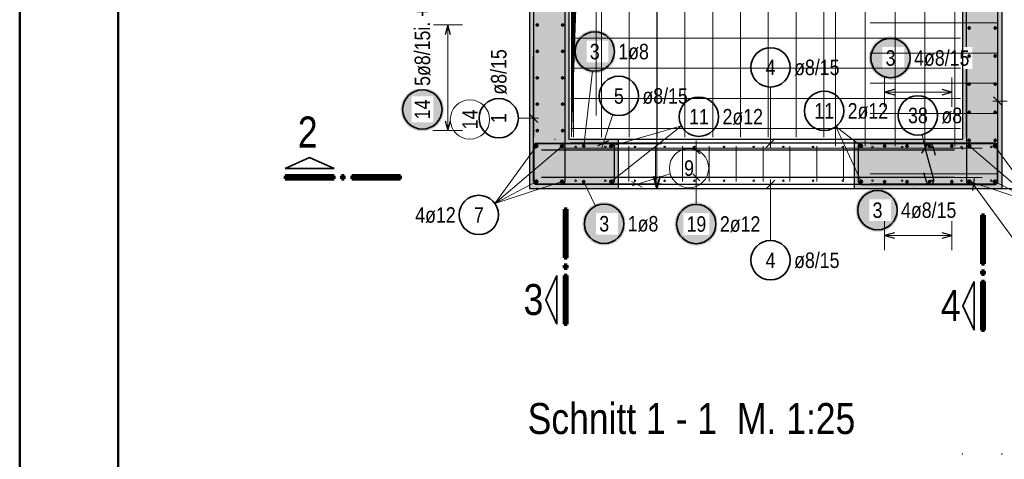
# Model space of a CAD drawing. Header units: millimetres. Extents: x -10.2 to 30.7, y 0 to 21.
# Tile 15 of 40: x 0 to 5, y 10.7 to 12.9. Entities that reach past the tile are written whole.
import ezdxf

# ---------------------------------------------------------------- set-up
doc = ezdxf.new("R2010")
doc.units = ezdxf.units.MM
doc.layers.add('nplo Bewehrung', color=7, linetype='Continuous', lineweight=20)
doc.styles.add('Arial Narrow', font='ARIALN.TTF')

msp = doc.modelspace()

# ---------------------------------------------------------------- hatches: boundary and pattern name
at = {"lineweight": 13, "true_color": 0xd7ffd7}
for points in [[(2.791, 16.1691), (2.791, 12.3191), (2.591, 12.3191), (2.591, 16.1691)], [(4.991, 16.1691), (4.991, 12.3191), (4.791, 12.3191), (4.791, 16.1691)], [(3.041, 12.0691), (2.591, 12.0691), (2.591, 12.3191), (3.041, 12.3191)], [(4.991, 12.0691), (4.241, 12.0691), (4.241, 12.3191), (4.991, 12.3191)]]:
    msp.add_hatch(color=254, dxfattribs=at).paths.add_polyline_path(points)
at = {"lineweight": 13}
h = msp.add_hatch(dxfattribs=at)
h.set_pattern_fill('Mau', color=6, scale=0.01, angle=45, style=0, pattern_type=2)
h.set_pattern_definition([(45, (0, 0), (-0.00183847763, 0.00183847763), [])])
h.paths.add_polyline_path([(2.8035, 12.3316), (2.925, 15.842), (4.7785, 15.9566), (2.8035, 15.9566)])
at = {"lineweight": 50, "true_color": 0xffffff}
for points in [[(3.0319, 12.7649), (3.0319, 12.7687), (3.0317, 12.7726), (3.0313, 12.7764), (3.0309, 12.7802), (3.0303, 12.784), (3.0295, 12.7877), (3.0287, 12.7915), (3.0277, 12.7952), (3.0265, 12.7989), (3.0253, 12.8025), (3.0239, 12.8061), (3.0224, 12.8096), (3.0208, 12.8131), (3.0191, 12.8165), (3.0172, 12.8199), (3.0152, 12.8232), (3.0131, 12.8264), (3.0109, 12.8295), (3.0086, 12.8326), (3.0062, 12.8356), (3.0037, 12.8385), (3.0011, 12.8413), (2.9983, 12.844), (2.9955, 12.8466), (2.9926, 12.8491), (2.9897, 12.8516), (2.9866, 12.8539), (2.9834, 12.8561), (2.9802, 12.8582), (2.9769, 12.8601), (2.9736, 12.862), (2.9702, 12.8637), (2.9667, 12.8654), (2.9631, 12.8669), (2.9596, 12.8682), (2.9559, 12.8695), (2.9523, 12.8706), (2.9485, 12.8716), (2.9448, 12.8725), (2.941, 12.8732), (2.9372, 12.8738), (2.9334, 12.8743), (2.9296, 12.8746), (2.9258, 12.8748), (2.9219, 12.8749), (2.9181, 12.8748), (2.9143, 12.8746), (2.9104, 12.8743), (2.9066, 12.8738), (2.9028, 12.8732), (2.8991, 12.8725), (2.8953, 12.8716), (2.8916, 12.8706), (2.8879, 12.8695), (2.8843, 12.8682), (2.8807, 12.8669), (2.8772, 12.8654), (2.8737, 12.8637), (2.8703, 12.862), (2.8669, 12.8601), (2.8636, 12.8582), (2.8604, 12.8561), (2.8573, 12.8539), (2.8542, 12.8516), (2.8512, 12.8491), (2.8483, 12.8466), (2.8455, 12.844), (2.8428, 12.8413), (2.8402, 12.8385), (2.8377, 12.8356), (2.8353, 12.8326), (2.8329, 12.8295), (2.8307, 12.8264), (2.8286, 12.8232), (2.8267, 12.8199), (2.8248, 12.8165), (2.8231, 12.8131), (2.8214, 12.8096), (2.8199, 12.8061), (2.8186, 12.8025), (2.8173, 12.7989), (2.8162, 12.7952), (2.8152, 12.7915), (2.8143, 12.7877), (2.8136, 12.784), (2.813, 12.7802), (2.8125, 12.7764), (2.8122, 12.7726), (2.812, 12.7687), (2.8119, 12.7649), (2.812, 12.761), (2.8122, 12.7572), (2.8125, 12.7534), (2.813, 12.7496), (2.8136, 12.7458), (2.8143, 12.742), (2.8152, 12.7383), (2.8162, 12.7346), (2.8173, 12.7309), (2.8186, 12.7273), (2.8199, 12.7237), (2.8214, 12.7201), (2.8231, 12.7167), (2.8248, 12.7132), (2.8267, 12.7099), (2.8286, 12.7066), (2.8307, 12.7034), (2.8329, 12.7002), (2.8353, 12.6972), (2.8377, 12.6942), (2.8402, 12.6913), (2.8428, 12.6885), (2.8455, 12.6857), (2.8483, 12.6831), (2.8512, 12.6806), (2.8542, 12.6782), (2.8573, 12.6759), (2.8604, 12.6737), (2.8636, 12.6716), (2.8669, 12.6696), (2.8703, 12.6678), (2.8737, 12.666), (2.8772, 12.6644), (2.8807, 12.6629), (2.8843, 12.6615), (2.8879, 12.6603), (2.8916, 12.6591), (2.8953, 12.6581), (2.8991, 12.6573), (2.9028, 12.6565), (2.9066, 12.6559), (2.9104, 12.6555), (2.9143, 12.6551), (2.9181, 12.6549), (2.9219, 12.6549), (2.9258, 12.6549), (2.9296, 12.6551), (2.9334, 12.6555), (2.9372, 12.6559), (2.941, 12.6565), (2.9448, 12.6573), (2.9485, 12.6581), (2.9523, 12.6591), (2.9559, 12.6603), (2.9596, 12.6615), (2.9631, 12.6629), (2.9667, 12.6644), (2.9702, 12.666), (2.9736, 12.6678), (2.9769, 12.6696), (2.9802, 12.6716), (2.9834, 12.6737), (2.9866, 12.6759), (2.9897, 12.6782), (2.9926, 12.6806), (2.9955, 12.6831), (2.9983, 12.6857), (3.0011, 12.6885), (3.0037, 12.6913), (3.0062, 12.6942), (3.0086, 12.6972), (3.0109, 12.7002), (3.0131, 12.7034), (3.0152, 12.7066), (3.0172, 12.7099), (3.0191, 12.7132), (3.0208, 12.7167), (3.0224, 12.7201), (3.0239, 12.7237), (3.0253, 12.7273), (3.0265, 12.7309), (3.0277, 12.7346), (3.0287, 12.7383), (3.0295, 12.742), (3.0303, 12.7458), (3.0309, 12.7496), (3.0313, 12.7534), (3.0317, 12.7572)], [(3.0799, 11.8894), (3.0798, 11.8932), (3.0796, 11.8971), (3.0793, 11.9009), (3.0788, 11.9047), (3.0782, 11.9085), (3.0775, 11.9123), (3.0766, 11.916), (3.0756, 11.9197), (3.0745, 11.9234), (3.0732, 11.927), (3.0718, 11.9306), (3.0703, 11.9341), (3.0687, 11.9376), (3.067, 11.941), (3.0651, 11.9444), (3.0631, 11.9477), (3.0611, 11.9509), (3.0589, 11.9541), (3.0565, 11.9571), (3.0541, 11.9601), (3.0516, 11.963), (3.049, 11.9658), (3.0463, 11.9685), (3.0435, 11.9711), (3.0406, 11.9737), (3.0376, 11.9761), (3.0345, 11.9784), (3.0314, 11.9806), (3.0281, 11.9827), (3.0249, 11.9847), (3.0215, 11.9865), (3.0181, 11.9883), (3.0146, 11.9899), (3.0111, 11.9914), (3.0075, 11.9928), (3.0039, 11.994), (3.0002, 11.9951), (2.9965, 11.9961), (2.9927, 11.997), (2.989, 11.9977), (2.9852, 11.9983), (2.9814, 11.9988), (2.9775, 11.9991), (2.9737, 11.9993), (2.9699, 11.9994), (2.966, 11.9993), (2.9622, 11.9991), (2.9584, 11.9988), (2.9545, 11.9983), (2.9508, 11.9977), (2.947, 11.997), (2.9432, 11.9961), (2.9395, 11.9951), (2.9359, 11.994), (2.9322, 11.9928), (2.9287, 11.9914), (2.9251, 11.9899), (2.9216, 11.9883), (2.9182, 11.9865), (2.9149, 11.9847), (2.9116, 11.9827), (2.9083, 11.9806), (2.9052, 11.9784), (2.9021, 11.9761), (2.8992, 11.9737), (2.8963, 11.9711), (2.8934, 11.9685), (2.8907, 11.9658), (2.8881, 11.963), (2.8856, 11.9601), (2.8832, 11.9571), (2.8809, 11.9541), (2.8787, 11.9509), (2.8766, 11.9477), (2.8746, 11.9444), (2.8727, 11.941), (2.871, 11.9376), (2.8694, 11.9341), (2.8679, 11.9306), (2.8665, 11.927), (2.8652, 11.9234), (2.8641, 11.9197), (2.8631, 11.916), (2.8623, 11.9123), (2.8615, 11.9085), (2.8609, 11.9047), (2.8605, 11.9009), (2.8601, 11.8971), (2.8599, 11.8932), (2.8599, 11.8894), (2.8599, 11.8856), (2.8601, 11.8817), (2.8605, 11.8779), (2.8609, 11.8741), (2.8615, 11.8703), (2.8623, 11.8665), (2.8631, 11.8628), (2.8641, 11.8591), (2.8652, 11.8554), (2.8665, 11.8518), (2.8679, 11.8482), (2.8694, 11.8447), (2.871, 11.8412), (2.8727, 11.8378), (2.8746, 11.8344), (2.8766, 11.8311), (2.8787, 11.8279), (2.8809, 11.8247), (2.8832, 11.8217), (2.8856, 11.8187), (2.8881, 11.8158), (2.8907, 11.813), (2.8934, 11.8103), (2.8963, 11.8076), (2.8992, 11.8051), (2.9021, 11.8027), (2.9052, 11.8004), (2.9083, 11.7982), (2.9116, 11.7961), (2.9149, 11.7941), (2.9182, 11.7923), (2.9216, 11.7905), (2.9251, 11.7889), (2.9287, 11.7874), (2.9322, 11.786), (2.9359, 11.7848), (2.9395, 11.7837), (2.9432, 11.7827), (2.947, 11.7818), (2.9508, 11.7811), (2.9545, 11.7805), (2.9584, 11.78), (2.9622, 11.7797), (2.966, 11.7795), (2.9699, 11.7794), (2.9737, 11.7795), (2.9775, 11.7797), (2.9814, 11.78), (2.9852, 11.7805), (2.989, 11.7811), (2.9927, 11.7818), (2.9965, 11.7827), (3.0002, 11.7837), (3.0039, 11.7848), (3.0075, 11.786), (3.0111, 11.7874), (3.0146, 11.7889), (3.0181, 11.7905), (3.0215, 11.7923), (3.0249, 11.7941), (3.0281, 11.7961), (3.0314, 11.7982), (3.0345, 11.8004), (3.0376, 11.8027), (3.0406, 11.8051), (3.0435, 11.8076), (3.0463, 11.8103), (3.049, 11.813), (3.0516, 11.8158), (3.0541, 11.8187), (3.0565, 11.8217), (3.0589, 11.8247), (3.0611, 11.8279), (3.0631, 11.8311), (3.0651, 11.8344), (3.067, 11.8378), (3.0687, 11.8412), (3.0703, 11.8447), (3.0718, 11.8482), (3.0732, 11.8518), (3.0745, 11.8554), (3.0756, 11.8591), (3.0766, 11.8628), (3.0775, 11.8665), (3.0782, 11.8703), (3.0788, 11.8741), (3.0793, 11.8779), (3.0796, 11.8817)]]:
    msp.add_hatch(color=7, dxfattribs=at).paths.add_polyline_path(points)
at = {"lineweight": 25, "true_color": 0xffffff}
for points in [[(4.535, 12.7322), (4.5349, 12.736), (4.5347, 12.7399), (4.5344, 12.7437), (4.5339, 12.7475), (4.5333, 12.7513), (4.5326, 12.7551), (4.5317, 12.7588), (4.5307, 12.7625), (4.5296, 12.7662), (4.5283, 12.7698), (4.527, 12.7734), (4.5255, 12.777), (4.5238, 12.7804), (4.5221, 12.7839), (4.5202, 12.7872), (4.5183, 12.7905), (4.5162, 12.7937), (4.514, 12.7969), (4.5117, 12.7999), (4.5092, 12.8029), (4.5067, 12.8058), (4.5041, 12.8086), (4.5014, 12.8113), (4.4986, 12.814), (4.4957, 12.8165), (4.4927, 12.8189), (4.4896, 12.8212), (4.4865, 12.8234), (4.4833, 12.8255), (4.48, 12.8275), (4.4766, 12.8293), (4.4732, 12.8311), (4.4697, 12.8327), (4.4662, 12.8342), (4.4626, 12.8356), (4.459, 12.8368), (4.4553, 12.8379), (4.4516, 12.8389), (4.4478, 12.8398), (4.4441, 12.8405), (4.4403, 12.8411), (4.4365, 12.8416), (4.4327, 12.8419), (4.4288, 12.8421), (4.425, 12.8422), (4.4211, 12.8421), (4.4173, 12.8419), (4.4135, 12.8416), (4.4097, 12.8411), (4.4059, 12.8405), (4.4021, 12.8398), (4.3984, 12.8389), (4.3947, 12.8379), (4.391, 12.8368), (4.3874, 12.8356), (4.3838, 12.8342), (4.3802, 12.8327), (4.3768, 12.8311), (4.3733, 12.8293), (4.37, 12.8275), (4.3667, 12.8255), (4.3635, 12.8234), (4.3603, 12.8212), (4.3573, 12.8189), (4.3543, 12.8165), (4.3514, 12.814), (4.3486, 12.8113), (4.3459, 12.8086), (4.3432, 12.8058), (4.3407, 12.8029), (4.3383, 12.7999), (4.336, 12.7969), (4.3338, 12.7937), (4.3317, 12.7905), (4.3297, 12.7872), (4.3279, 12.7839), (4.3261, 12.7804), (4.3245, 12.777), (4.323, 12.7734), (4.3216, 12.7698), (4.3204, 12.7662), (4.3192, 12.7625), (4.3182, 12.7588), (4.3174, 12.7551), (4.3167, 12.7513), (4.316, 12.7475), (4.3156, 12.7437), (4.3152, 12.7399), (4.315, 12.736), (4.315, 12.7322), (4.315, 12.7284), (4.3152, 12.7245), (4.3156, 12.7207), (4.316, 12.7169), (4.3167, 12.7131), (4.3174, 12.7093), (4.3182, 12.7056), (4.3192, 12.7019), (4.3204, 12.6982), (4.3216, 12.6946), (4.323, 12.691), (4.3245, 12.6875), (4.3261, 12.684), (4.3279, 12.6806), (4.3297, 12.6772), (4.3317, 12.6739), (4.3338, 12.6707), (4.336, 12.6676), (4.3383, 12.6645), (4.3407, 12.6615), (4.3432, 12.6586), (4.3459, 12.6558), (4.3486, 12.6531), (4.3514, 12.6505), (4.3543, 12.6479), (4.3573, 12.6455), (4.3603, 12.6432), (4.3635, 12.641), (4.3667, 12.6389), (4.37, 12.6369), (4.3733, 12.6351), (4.3768, 12.6333), (4.3802, 12.6317), (4.3838, 12.6302), (4.3874, 12.6288), (4.391, 12.6276), (4.3947, 12.6265), (4.3984, 12.6255), (4.4021, 12.6246), (4.4059, 12.6239), (4.4097, 12.6233), (4.4135, 12.6228), (4.4173, 12.6225), (4.4211, 12.6223), (4.425, 12.6222), (4.4288, 12.6223), (4.4327, 12.6225), (4.4365, 12.6228), (4.4403, 12.6233), (4.4441, 12.6239), (4.4478, 12.6246), (4.4516, 12.6255), (4.4553, 12.6265), (4.459, 12.6276), (4.4626, 12.6288), (4.4662, 12.6302), (4.4697, 12.6317), (4.4732, 12.6333), (4.4766, 12.6351), (4.48, 12.6369), (4.4833, 12.6389), (4.4865, 12.641), (4.4896, 12.6432), (4.4927, 12.6455), (4.4957, 12.6479), (4.4986, 12.6505), (4.5014, 12.6531), (4.5041, 12.6558), (4.5067, 12.6586), (4.5092, 12.6615), (4.5117, 12.6645), (4.514, 12.6676), (4.5162, 12.6707), (4.5183, 12.6739), (4.5202, 12.6772), (4.5221, 12.6806), (4.5238, 12.684), (4.5255, 12.6875), (4.527, 12.691), (4.5283, 12.6946), (4.5296, 12.6982), (4.5307, 12.7019), (4.5317, 12.7056), (4.5326, 12.7093), (4.5333, 12.7131), (4.5339, 12.7169), (4.5344, 12.7207), (4.5347, 12.7245)], [(2.1561, 12.4703), (2.1561, 12.4742), (2.1559, 12.478), (2.1555, 12.4818), (2.1551, 12.4856), (2.1545, 12.4894), (2.1537, 12.4932), (2.1529, 12.4969), (2.1519, 12.5007), (2.1508, 12.5043), (2.1495, 12.508), (2.1481, 12.5115), (2.1466, 12.5151), (2.145, 12.5186), (2.1433, 12.522), (2.1414, 12.5253), (2.1394, 12.5286), (2.1373, 12.5318), (2.1351, 12.535), (2.1328, 12.5381), (2.1304, 12.541), (2.1279, 12.5439), (2.1253, 12.5468), (2.1226, 12.5495), (2.1198, 12.5521), (2.1169, 12.5546), (2.1139, 12.557), (2.1108, 12.5593), (2.1077, 12.5615), (2.1044, 12.5636), (2.1011, 12.5656), (2.0978, 12.5675), (2.0944, 12.5692), (2.0909, 12.5708), (2.0874, 12.5723), (2.0838, 12.5737), (2.0801, 12.575), (2.0765, 12.5761), (2.0728, 12.5771), (2.069, 12.5779), (2.0652, 12.5787), (2.0615, 12.5793), (2.0576, 12.5797), (2.0538, 12.5801), (2.05, 12.5803), (2.0461, 12.5803), (2.0423, 12.5803), (2.0385, 12.5801), (2.0346, 12.5797), (2.0308, 12.5793), (2.027, 12.5787), (2.0233, 12.5779), (2.0195, 12.5771), (2.0158, 12.5761), (2.0122, 12.575), (2.0085, 12.5737), (2.0049, 12.5723), (2.0014, 12.5708), (1.9979, 12.5692), (1.9945, 12.5675), (1.9911, 12.5656), (1.9879, 12.5636), (1.9846, 12.5615), (1.9815, 12.5593), (1.9784, 12.557), (1.9754, 12.5546), (1.9725, 12.5521), (1.9697, 12.5495), (1.967, 12.5468), (1.9644, 12.5439), (1.9619, 12.541), (1.9595, 12.5381), (1.9572, 12.535), (1.955, 12.5318), (1.9529, 12.5286), (1.9509, 12.5253), (1.949, 12.522), (1.9473, 12.5186), (1.9457, 12.5151), (1.9442, 12.5115), (1.9428, 12.508), (1.9415, 12.5043), (1.9404, 12.5007), (1.9394, 12.4969), (1.9386, 12.4932), (1.9378, 12.4894), (1.9372, 12.4856), (1.9368, 12.4818), (1.9364, 12.478), (1.9362, 12.4742), (1.9361, 12.4703), (1.9362, 12.4665), (1.9364, 12.4627), (1.9368, 12.4588), (1.9372, 12.455), (1.9378, 12.4512), (1.9386, 12.4475), (1.9394, 12.4437), (1.9404, 12.44), (1.9415, 12.4363), (1.9428, 12.4327), (1.9442, 12.4291), (1.9457, 12.4256), (1.9473, 12.4221), (1.949, 12.4187), (1.9509, 12.4153), (1.9529, 12.412), (1.955, 12.4088), (1.9572, 12.4057), (1.9595, 12.4026), (1.9619, 12.3996), (1.9644, 12.3967), (1.967, 12.3939), (1.9697, 12.3912), (1.9725, 12.3886), (1.9754, 12.3861), (1.9784, 12.3837), (1.9815, 12.3813), (1.9846, 12.3791), (1.9879, 12.3771), (1.9911, 12.3751), (1.9945, 12.3732), (1.9979, 12.3715), (2.0014, 12.3698), (2.0049, 12.3683), (2.0085, 12.367), (2.0122, 12.3657), (2.0158, 12.3646), (2.0195, 12.3636), (2.0233, 12.3627), (2.027, 12.362), (2.0308, 12.3614), (2.0346, 12.3609), (2.0385, 12.3606), (2.0423, 12.3604), (2.0461, 12.3603), (2.05, 12.3604), (2.0538, 12.3606), (2.0576, 12.3609), (2.0615, 12.3614), (2.0652, 12.362), (2.069, 12.3627), (2.0728, 12.3636), (2.0765, 12.3646), (2.0801, 12.3657), (2.0838, 12.367), (2.0874, 12.3683), (2.0909, 12.3698), (2.0944, 12.3715), (2.0978, 12.3732), (2.1011, 12.3751), (2.1044, 12.3771), (2.1077, 12.3791), (2.1108, 12.3813), (2.1139, 12.3837), (2.1169, 12.3861), (2.1198, 12.3886), (2.1226, 12.3912), (2.1253, 12.3939), (2.1279, 12.3967), (2.1304, 12.3996), (2.1328, 12.4026), (2.1351, 12.4057), (2.1373, 12.4088), (2.1394, 12.412), (2.1414, 12.4153), (2.1433, 12.4187), (2.145, 12.4221), (2.1466, 12.4256), (2.1481, 12.4291), (2.1495, 12.4327), (2.1508, 12.4363), (2.1519, 12.44), (2.1529, 12.4437), (2.1537, 12.4475), (2.1545, 12.4512), (2.1551, 12.455), (2.1555, 12.4588), (2.1559, 12.4627)], [(4.4686, 11.9585), (4.4685, 11.9623), (4.4683, 11.9662), (4.468, 11.97), (4.4675, 11.9738), (4.4669, 11.9776), (4.4662, 11.9814), (4.4653, 11.9851), (4.4643, 11.9888), (4.4632, 11.9925), (4.4619, 11.9961), (4.4606, 11.9997), (4.4591, 12.0032), (4.4574, 12.0067), (4.4557, 12.0101), (4.4538, 12.0135), (4.4519, 12.0168), (4.4498, 12.02), (4.4476, 12.0232), (4.4452, 12.0262), (4.4428, 12.0292), (4.4403, 12.0321), (4.4377, 12.0349), (4.435, 12.0376), (4.4322, 12.0402), (4.4293, 12.0428), (4.4263, 12.0452), (4.4232, 12.0475), (4.4201, 12.0497), (4.4169, 12.0518), (4.4136, 12.0538), (4.4102, 12.0556), (4.4068, 12.0574), (4.4033, 12.059), (4.3998, 12.0605), (4.3962, 12.0619), (4.3926, 12.0631), (4.3889, 12.0642), (4.3852, 12.0652), (4.3814, 12.0661), (4.3777, 12.0668), (4.3739, 12.0674), (4.3701, 12.0679), (4.3662, 12.0682), (4.3624, 12.0684), (4.3586, 12.0685), (4.3547, 12.0684), (4.3509, 12.0682), (4.3471, 12.0679), (4.3433, 12.0674), (4.3395, 12.0668), (4.3357, 12.0661), (4.332, 12.0652), (4.3282, 12.0642), (4.3246, 12.0631), (4.3209, 12.0619), (4.3174, 12.0605), (4.3138, 12.059), (4.3103, 12.0574), (4.3069, 12.0556), (4.3036, 12.0538), (4.3003, 12.0518), (4.2971, 12.0497), (4.2939, 12.0475), (4.2908, 12.0452), (4.2879, 12.0428), (4.285, 12.0402), (4.2822, 12.0376), (4.2794, 12.0349), (4.2768, 12.0321), (4.2743, 12.0292), (4.2719, 12.0262), (4.2696, 12.0232), (4.2674, 12.02), (4.2653, 12.0168), (4.2633, 12.0135), (4.2614, 12.0101), (4.2597, 12.0067), (4.2581, 12.0032), (4.2566, 11.9997), (4.2552, 11.9961), (4.2539, 11.9925), (4.2528, 11.9888), (4.2518, 11.9851), (4.251, 11.9814), (4.2502, 11.9776), (4.2496, 11.9738), (4.2492, 11.97), (4.2488, 11.9662), (4.2486, 11.9623), (4.2486, 11.9585), (4.2486, 11.9547), (4.2488, 11.9508), (4.2492, 11.947), (4.2496, 11.9432), (4.2502, 11.9394), (4.251, 11.9356), (4.2518, 11.9319), (4.2528, 11.9282), (4.2539, 11.9245), (4.2552, 11.9209), (4.2566, 11.9173), (4.2581, 11.9138), (4.2597, 11.9103), (4.2614, 11.9069), (4.2633, 11.9035), (4.2653, 11.9002), (4.2674, 11.897), (4.2696, 11.8938), (4.2719, 11.8908), (4.2743, 11.8878), (4.2768, 11.8849), (4.2794, 11.8821), (4.2822, 11.8794), (4.285, 11.8767), (4.2879, 11.8742), (4.2908, 11.8718), (4.2939, 11.8695), (4.2971, 11.8673), (4.3003, 11.8652), (4.3036, 11.8632), (4.3069, 11.8614), (4.3103, 11.8596), (4.3138, 11.858), (4.3174, 11.8565), (4.3209, 11.8551), (4.3246, 11.8539), (4.3282, 11.8528), (4.332, 11.8518), (4.3357, 11.8509), (4.3395, 11.8502), (4.3433, 11.8496), (4.3471, 11.8491), (4.3509, 11.8488), (4.3547, 11.8486), (4.3586, 11.8485), (4.3624, 11.8486), (4.3662, 11.8488), (4.3701, 11.8491), (4.3739, 11.8496), (4.3777, 11.8502), (4.3814, 11.8509), (4.3852, 11.8518), (4.3889, 11.8528), (4.3926, 11.8539), (4.3962, 11.8551), (4.3998, 11.8565), (4.4033, 11.858), (4.4068, 11.8596), (4.4102, 11.8614), (4.4136, 11.8632), (4.4169, 11.8652), (4.4201, 11.8673), (4.4232, 11.8695), (4.4263, 11.8718), (4.4293, 11.8742), (4.4322, 11.8767), (4.435, 11.8794), (4.4377, 11.8821), (4.4403, 11.8849), (4.4428, 11.8878), (4.4452, 11.8908), (4.4476, 11.8938), (4.4498, 11.897), (4.4519, 11.9002), (4.4538, 11.9035), (4.4557, 11.9069), (4.4574, 11.9103), (4.4591, 11.9138), (4.4606, 11.9173), (4.4619, 11.9209), (4.4632, 11.9245), (4.4643, 11.9282), (4.4653, 11.9319), (4.4662, 11.9356), (4.4669, 11.9394), (4.4675, 11.9432), (4.468, 11.947), (4.4683, 11.9508)], [(3.5482, 11.8881), (3.5481, 11.892), (3.5479, 11.8958), (3.5476, 11.8996), (3.5471, 11.9035), (3.5465, 11.9073), (3.5458, 11.911), (3.5449, 11.9148), (3.5439, 11.9185), (3.5428, 11.9221), (3.5415, 11.9258), (3.5402, 11.9294), (3.5387, 11.9329), (3.537, 11.9364), (3.5353, 11.9398), (3.5334, 11.9431), (3.5315, 11.9464), (3.5294, 11.9497), (3.5272, 11.9528), (3.5249, 11.9559), (3.5224, 11.9589), (3.5199, 11.9618), (3.5173, 11.9646), (3.5146, 11.9673), (3.5118, 11.9699), (3.5089, 11.9724), (3.5059, 11.9748), (3.5028, 11.9771), (3.4997, 11.9793), (3.4965, 11.9814), (3.4932, 11.9834), (3.4898, 11.9853), (3.4864, 11.987), (3.4829, 11.9886), (3.4794, 11.9901), (3.4758, 11.9915), (3.4722, 11.9928), (3.4685, 11.9939), (3.4648, 11.9949), (3.461, 11.9957), (3.4573, 11.9965), (3.4535, 11.9971), (3.4497, 11.9975), (3.4458, 11.9979), (3.442, 11.9981), (3.4382, 11.9981), (3.4343, 11.9981), (3.4305, 11.9979), (3.4267, 11.9975), (3.4229, 11.9971), (3.4191, 11.9965), (3.4153, 11.9957), (3.4116, 11.9949), (3.4079, 11.9939), (3.4042, 11.9928), (3.4006, 11.9915), (3.397, 11.9901), (3.3934, 11.9886), (3.39, 11.987), (3.3865, 11.9853), (3.3832, 11.9834), (3.3799, 11.9814), (3.3767, 11.9793), (3.3735, 11.9771), (3.3705, 11.9748), (3.3675, 11.9724), (3.3646, 11.9699), (3.3618, 11.9673), (3.359, 11.9646), (3.3564, 11.9618), (3.3539, 11.9589), (3.3515, 11.9559), (3.3492, 11.9528), (3.347, 11.9497), (3.3449, 11.9464), (3.3429, 11.9431), (3.3411, 11.9398), (3.3393, 11.9364), (3.3377, 11.9329), (3.3362, 11.9294), (3.3348, 11.9258), (3.3336, 11.9221), (3.3324, 11.9185), (3.3314, 11.9148), (3.3306, 11.911), (3.3298, 11.9073), (3.3292, 11.9035), (3.3288, 11.8996), (3.3284, 11.8958), (3.3282, 11.892), (3.3282, 11.8881), (3.3282, 11.8843), (3.3284, 11.8805), (3.3288, 11.8767), (3.3292, 11.8728), (3.3298, 11.869), (3.3306, 11.8653), (3.3314, 11.8615), (3.3324, 11.8578), (3.3336, 11.8542), (3.3348, 11.8505), (3.3362, 11.8469), (3.3377, 11.8434), (3.3393, 11.8399), (3.3411, 11.8365), (3.3429, 11.8331), (3.3449, 11.8299), (3.347, 11.8266), (3.3492, 11.8235), (3.3515, 11.8204), (3.3539, 11.8174), (3.3564, 11.8145), (3.359, 11.8117), (3.3618, 11.809), (3.3646, 11.8064), (3.3675, 11.8039), (3.3705, 11.8015), (3.3735, 11.7992), (3.3767, 11.797), (3.3799, 11.7949), (3.3832, 11.7929), (3.3865, 11.791), (3.39, 11.7893), (3.3934, 11.7877), (3.397, 11.7862), (3.4006, 11.7848), (3.4042, 11.7835), (3.4079, 11.7824), (3.4116, 11.7814), (3.4153, 11.7806), (3.4191, 11.7798), (3.4229, 11.7792), (3.4267, 11.7788), (3.4305, 11.7784), (3.4343, 11.7782), (3.4382, 11.7781), (3.442, 11.7782), (3.4458, 11.7784), (3.4497, 11.7788), (3.4535, 11.7792), (3.4573, 11.7798), (3.461, 11.7806), (3.4648, 11.7814), (3.4685, 11.7824), (3.4722, 11.7835), (3.4758, 11.7848), (3.4794, 11.7862), (3.4829, 11.7877), (3.4864, 11.7893), (3.4898, 11.791), (3.4932, 11.7929), (3.4965, 11.7949), (3.4997, 11.797), (3.5028, 11.7992), (3.5059, 11.8015), (3.5089, 11.8039), (3.5118, 11.8064), (3.5146, 11.809), (3.5173, 11.8117), (3.5199, 11.8145), (3.5224, 11.8174), (3.5249, 11.8204), (3.5272, 11.8235), (3.5294, 11.8266), (3.5315, 11.8299), (3.5334, 11.8331), (3.5353, 11.8365), (3.537, 11.8399), (3.5387, 11.8434), (3.5402, 11.8469), (3.5415, 11.8505), (3.5428, 11.8542), (3.5439, 11.8578), (3.5449, 11.8615), (3.5458, 11.8653), (3.5465, 11.869), (3.5471, 11.8728), (3.5476, 11.8767), (3.5479, 11.8805)]]:
    msp.add_hatch(color=7, dxfattribs=at).paths.add_polyline_path(points)

# ---------------------------------------------------------------- linework, layer by layer
at = {"color": 4, "linetype": 'Continuous', "lineweight": 50}
for p, q in [((0, 21.025), (0, 0)), ((0.5, 20.9), (0.5, 0.125))]:
    msp.add_line(p, q, dxfattribs=at)
at = {"color": 3, "linetype": 'Continuous', "lineweight": 25}
for p, q in [((2.611, 18.7091), (2.611, 12.3291)), ((2.771, 18.7091), (2.771, 12.3291)), ((2.591, 16.1691), (2.591, 12.3191)), ((4.991, 16.1691), (4.991, 12.3191)), ((2.791, 15.9691), (2.791, 12.3191)), ((4.811, 12.3291), (4.811, 15.9591)), ((4.971, 12.3291), (4.971, 15.9591)), ((2.175, 12.9001), (2.1616, 12.8501)), ((2.1884, 12.8501), (2.175, 12.9001)), ((2.611, 12.1051), (2.611, 12.7391)), ((2.771, 12.7391), (2.771, 12.1051)), ((4.811, 12.7391), (4.811, 12.1051)), ((4.971, 12.1051), (4.971, 12.7391)), ((4.445, 12.5715), (4.395, 12.5581)), ((4.737, 12.5581), (4.687, 12.5715)), ((4.395, 12.5581), (4.445, 12.5447)), ((4.687, 12.5447), (4.737, 12.5581)), ((4.9489, 12.535), (4.9931, 12.4908)), ((2.1616, 12.4131), (2.175, 12.3631)), ((2.175, 12.3631), (2.1884, 12.4131)), ((2.6331, 12.4038), (2.5889, 12.448)), ((2.591, 12.3191), (2.591, 12.0691)), ((2.791, 12.3191), (3.041, 12.3191)), ((2.9381, 12.285), (2.9938, 12.3133)), ((3.041, 12.3191), (3.041, 12.0691)), ((3.041, 12.3191), (4.241, 12.3191)), ((3.7933, 12.277), (3.8375, 12.3212)), ((4.241, 12.3191), (4.241, 12.0691)), ((4.241, 12.3191), (4.791, 12.3191)), ((4.991, 12.3191), (4.991, 12.0691)), ((2.611, 12.1051), (2.611, 12.2831)), ((2.627, 12.2991), (3.005, 12.2991)), ((4.751, 12.2631), (2.651, 12.2631)), ((4.781, 12.2991), (2.801, 12.2991)), ((2.911, 12.2991), (3.005, 12.2991)), ((3.021, 12.2831), (3.021, 12.1051)), ((3.021, 12.2831), (3.021, 12.1891)), ((3.4205, 12.2808), (3.4559, 12.2455)), ((4.261, 12.2831), (4.261, 12.1051)), ((4.955, 12.2991), (4.277, 12.2991)), ((4.5839, 12.2486), (4.6175, 12.3013)), ((4.6446, 12.1149), (4.6011, 12.2734)), ((4.6397, 12.284), (4.6522, 12.2385)), ((4.955, 12.2991), (4.861, 12.2991)), ((4.971, 12.1891), (4.971, 12.2831)), ((4.971, 12.1051), (4.971, 12.2831)), ((4.751, 12.1251), (2.651, 12.1251)), ((3.4205, 12.1428), (3.4559, 12.1075)), ((3.8375, 12.1112), (3.7933, 12.067)), ((4.5934, 12.1498), (4.606, 12.1043)), ((4.8507, 12.12), (4.8412, 12.0582)), ((2.591, 12.0691), (3.041, 12.0691)), ((2.755, 12.0891), (2.627, 12.0891)), ((3.005, 12.0891), (2.627, 12.0891)), ((4.781, 12.0891), (2.801, 12.0891)), ((3.041, 12.0691), (4.241, 12.0691)), ((4.241, 12.0691), (4.991, 12.0691)), ((4.277, 12.0891), (4.955, 12.0891)), ((4.827, 12.0891), (4.955, 12.0891)), ((4.991, 12.0691), (6.791, 12.0691)), ((4.445, 11.8436), (4.395, 11.8302)), ((4.395, 11.8302), (4.445, 11.8168)), ((4.737, 11.8302), (4.687, 11.8436)), ((4.687, 11.8168), (4.737, 11.8302))]:
    msp.add_line(p, q, dxfattribs=at)
at = {"color": 6, "linetype": 'Continuous', "lineweight": 13}
for p, q in [((3.2382, 12.0691), (3.2382, 16.1691)), ((2.8035, 12.3316), (2.8035, 15.9566)), ((2.8035, 12.3316), (2.925, 15.842)), ((3.1382, 12.0691), (3.2882, 12.0691))]:
    msp.add_line(p, q, dxfattribs=at)
at = {"color": 5, "linetype": 'Continuous', "lineweight": 18}
for p, q in [((2.25, 12.9001), (2.1, 12.9001)), ((2.175, 12.9001), (2.175, 12.3631)), ((2.866, 12.2851), (2.9103, 12.6656)), ((4.395, 12.6331), (4.395, 12.4831)), ((4.737, 12.4831), (4.737, 12.6331)), ((3.8154, 12.5845), (3.8154, 12.2741)), ((4.395, 12.5581), (4.737, 12.5581)), ((5.0172, 12.5129), (4.946, 12.5129)), ((2.5342, 12.4259), (2.636, 12.4259)), ((3.0134, 12.4443), (2.9582, 12.2754)), ((2.1, 12.3631), (2.25, 12.3631)), ((3.006, 12.1041), (3.3628, 12.3875)), ((3.006, 12.2841), (3.3628, 12.3875)), ((4.276, 12.1041), (4.1478, 12.3836)), ((4.276, 12.2841), (4.1478, 12.3836)), ((3.4382, 12.0751), (3.4382, 12.3131)), ((4.5857, 12.3425), (4.6061, 12.2506)), ((2.756, 12.2841), (2.4146, 11.9922)), ((2.626, 12.2841), (2.4146, 11.9922)), ((3.3632, 12.2631), (3.5132, 12.2631)), ((4.826, 12.2841), (5.1673, 11.9922)), ((4.956, 12.2841), (5.1673, 11.9922)), ((3.3632, 12.1251), (3.5132, 12.1251)), ((5.0705, 11.7832), (4.8312, 12.1093)), ((2.626, 12.1041), (2.4146, 11.9922)), ((2.756, 12.1041), (2.4146, 11.9922)), ((2.866, 12.1031), (2.9261, 11.9793)), ((3.4382, 11.9881), (3.4382, 12.0751)), ((4.826, 12.1041), (5.1673, 11.9922)), ((4.956, 12.1041), (5.1673, 11.9922)), ((4.395, 11.9052), (4.395, 11.7552)), ((4.737, 11.7552), (4.737, 11.9052)), ((4.737, 11.8302), (4.395, 11.8302))]:
    msp.add_line(p, q, dxfattribs=at)
at = {"color": 9, "linetype": 'Continuous', "lineweight": 0}
for p, q in [((2.611, 12.1051), (2.611, 12.2831)), ((2.627, 12.2991), (3.261, 12.2991)), ((3.3059, 12.1425), (3.1121, 12.0816)), ((3.261, 12.0891), (2.627, 12.0891)), ((3.1083, 12.1036), (3.1637, 12.0747))]:
    msp.add_line(p, q, dxfattribs=at)
at = {"color": 2, "linetype": 'Continuous', "lineweight": 35}
for p, q in [((1.4734, 12.2261), (1.3497, 12.1698)), ((1.5972, 12.1698), (1.4734, 12.2261)), ((1.3497, 12.1698), (1.5972, 12.1698)), ((3.2214, 12.1316), (3.2382, 12.0691)), ((3.2382, 12.0691), (3.2549, 12.1316)), ((2.7292, 11.6262), (2.673, 11.5025)), ((2.7292, 11.3787), (2.7292, 11.6262)), ((4.8495, 11.5956), (4.7933, 11.4718)), ((4.8495, 11.3481), (4.8495, 11.5956)), ((2.673, 11.5025), (2.7292, 11.3787)), ((4.7933, 11.4718), (4.8495, 11.3481))]:
    msp.add_line(p, q, dxfattribs=at)
at = {"color": 1, "linetype": 'Continuous', "lineweight": 70}
for p, q in [((1.5972, 12.1323), (1.3497, 12.1323)), ((1.3497, 12.1323), (1.3497, 12.1173)), ((1.3497, 12.1173), (1.5972, 12.1173)), ((1.5972, 12.1173), (1.5972, 12.1323)), ((1.6497, 12.1323), (1.6347, 12.1323)), ((1.6347, 12.1323), (1.6347, 12.1173)), ((1.6347, 12.1173), (1.6497, 12.1173)), ((1.6497, 12.1173), (1.6497, 12.1323)), ((1.9347, 12.1323), (1.6872, 12.1323)), ((1.6872, 12.1323), (1.6872, 12.1173)), ((1.6872, 12.1173), (1.9347, 12.1173)), ((1.9347, 12.1173), (1.9347, 12.1323)), ((2.7817, 11.9637), (2.7667, 11.9637)), ((2.7667, 11.9637), (2.7667, 11.7162)), ((2.7817, 11.7162), (2.7817, 11.9637)), ((4.902, 11.9331), (4.887, 11.9331)), ((4.887, 11.9331), (4.887, 11.6856)), ((4.902, 11.6856), (4.902, 11.9331)), ((2.7667, 11.7162), (2.7817, 11.7162)), ((2.7817, 11.6787), (2.7667, 11.6787)), ((2.7667, 11.6787), (2.7667, 11.6637)), ((2.7667, 11.6637), (2.7817, 11.6637)), ((2.7817, 11.6637), (2.7817, 11.6787)), ((4.887, 11.6856), (4.902, 11.6856)), ((2.7817, 11.6262), (2.7667, 11.6262)), ((2.7667, 11.6262), (2.7667, 11.3787)), ((2.7817, 11.3787), (2.7817, 11.6262)), ((4.902, 11.6481), (4.887, 11.6481)), ((4.887, 11.6481), (4.887, 11.6331)), ((4.887, 11.6331), (4.902, 11.6331)), ((4.902, 11.6331), (4.902, 11.6481)), ((4.902, 11.5956), (4.887, 11.5956)), ((4.887, 11.5956), (4.887, 11.3481)), ((4.902, 11.3481), (4.902, 11.5956)), ((2.7667, 11.3787), (2.7817, 11.3787)), ((4.887, 11.3481), (4.902, 11.3481))]:
    msp.add_line(p, q, dxfattribs=at)
at = {"color": 4, "linetype": 'Continuous', "lineweight": 50}
for centre, radius in [((2.63, 12.9001), 0.004), ((2.63, 12.9001), 0.004), ((2.63, 12.9001), 0.0036), ((2.63, 12.9001), 0.0028), ((2.63, 12.9001), 0.002), ((2.63, 12.9001), 0.0012), ((2.63, 12.9001), 0.0004), ((2.7588, 12.9001), 0.004), ((2.7588, 12.9001), 0.004), ((2.7588, 12.9001), 0.0036), ((2.7588, 12.9001), 0.0028), ((2.7588, 12.9001), 0.002), ((2.7588, 12.9001), 0.0012), ((2.7588, 12.9001), 0.0004), ((4.825, 12.8851), 0.004), ((4.825, 12.8851), 0.004), ((4.825, 12.8851), 0.0036), ((4.825, 12.8851), 0.0028), ((4.825, 12.8851), 0.002), ((4.825, 12.8851), 0.0012), ((4.825, 12.8851), 0.0004), ((4.957, 12.8851), 0.004), ((4.957, 12.8851), 0.004), ((4.957, 12.8851), 0.0036), ((4.957, 12.8851), 0.0028), ((4.957, 12.8851), 0.002), ((4.957, 12.8851), 0.0012), ((4.957, 12.8851), 0.0004), ((2.63, 12.7659), 0.004), ((2.63, 12.7659), 0.004), ((2.63, 12.7659), 0.0036), ((2.63, 12.7659), 0.0028), ((2.63, 12.7659), 0.002), ((2.63, 12.7659), 0.0012), ((2.63, 12.7659), 0.0004), ((2.7588, 12.7659), 0.004), ((2.7588, 12.7659), 0.004), ((2.7588, 12.7659), 0.0036), ((2.7588, 12.7659), 0.0028), ((2.7588, 12.7659), 0.002), ((2.7588, 12.7659), 0.0012), ((2.7588, 12.7659), 0.0004), ((4.957, 12.7421), 0.004), ((4.957, 12.7421), 0.004), ((4.957, 12.7421), 0.0036), ((4.957, 12.7421), 0.0028), ((4.957, 12.7421), 0.002), ((4.957, 12.7421), 0.0012), ((4.957, 12.7421), 0.0004), ((2.63, 12.6316), 0.004), ((2.63, 12.6316), 0.004), ((2.63, 12.6316), 0.0036), ((2.63, 12.6316), 0.0028), ((2.63, 12.6316), 0.002), ((2.63, 12.6316), 0.0012), ((2.63, 12.6316), 0.0004), ((2.7588, 12.6316), 0.004), ((2.7588, 12.6316), 0.004), ((2.7588, 12.6316), 0.0036), ((2.7588, 12.6316), 0.0028), ((2.7588, 12.6316), 0.002), ((2.7588, 12.6316), 0.0012), ((2.7588, 12.6316), 0.0004), ((4.825, 12.5991), 0.004), ((4.825, 12.5991), 0.004), ((4.825, 12.5991), 0.0036), ((4.825, 12.5991), 0.0028), ((4.825, 12.5991), 0.002), ((4.825, 12.5991), 0.0012), ((4.825, 12.5991), 0.0004), ((4.957, 12.5991), 0.004), ((4.957, 12.5991), 0.004), ((4.957, 12.5991), 0.0036), ((4.957, 12.5991), 0.0028), ((4.957, 12.5991), 0.002), ((4.957, 12.5991), 0.0012), ((4.957, 12.5991), 0.0004), ((2.63, 12.4974), 0.004), ((2.63, 12.4974), 0.004), ((2.63, 12.4974), 0.0036), ((2.63, 12.4974), 0.0028), ((2.63, 12.4974), 0.002), ((2.63, 12.4974), 0.0012), ((2.63, 12.4974), 0.0004), ((2.7588, 12.4974), 0.004), ((2.7588, 12.4974), 0.004), ((2.7588, 12.4974), 0.0036), ((2.7588, 12.4974), 0.0028), ((2.7588, 12.4974), 0.002), ((2.7588, 12.4974), 0.0012), ((2.7588, 12.4974), 0.0004), ((4.825, 12.4561), 0.004), ((4.825, 12.4561), 0.004), ((4.825, 12.4561), 0.0036), ((4.825, 12.4561), 0.0028), ((4.957, 12.4561), 0.004), ((4.957, 12.4561), 0.004), ((4.957, 12.4561), 0.0036), ((4.957, 12.4561), 0.0028), ((4.825, 12.4561), 0.002), ((4.825, 12.4561), 0.0012), ((4.825, 12.4561), 0.0004), ((4.957, 12.4561), 0.002), ((4.957, 12.4561), 0.0012), ((4.957, 12.4561), 0.0004), ((2.63, 12.3631), 0.004), ((2.63, 12.3631), 0.004), ((2.63, 12.3631), 0.0036), ((2.63, 12.3631), 0.0028), ((2.63, 12.3631), 0.002), ((2.63, 12.3631), 0.0012), ((2.63, 12.3631), 0.0004), ((2.7588, 12.3631), 0.004), ((2.7588, 12.3631), 0.004), ((2.7588, 12.3631), 0.0036), ((2.7588, 12.3631), 0.0028), ((2.7588, 12.3631), 0.002), ((2.7588, 12.3631), 0.0012), ((2.7588, 12.3631), 0.0004), ((4.825, 12.3131), 0.004), ((4.825, 12.3131), 0.004), ((4.825, 12.3131), 0.0036), ((4.825, 12.3131), 0.0028), ((4.825, 12.3131), 0.002), ((4.825, 12.3131), 0.0012), ((4.825, 12.3131), 0.0004), ((4.957, 12.3131), 0.004), ((4.957, 12.3131), 0.004), ((4.957, 12.3131), 0.0036), ((4.957, 12.3131), 0.0028), ((4.957, 12.3131), 0.002), ((4.957, 12.3131), 0.0012), ((4.957, 12.3131), 0.0004), ((2.626, 12.2841), 0.006), ((2.626, 12.2841), 0.006), ((2.626, 12.2841), 0.0054), ((2.626, 12.2841), 0.0042), ((2.626, 12.2841), 0.003), ((2.626, 12.2841), 0.0018), ((2.626, 12.2841), 0.0006), ((2.756, 12.2841), 0.006), ((2.756, 12.2841), 0.006), ((2.756, 12.2841), 0.0054), ((2.756, 12.2841), 0.0042), ((2.756, 12.2841), 0.003), ((2.756, 12.2841), 0.0018), ((2.756, 12.2841), 0.0006), ((2.866, 12.2851), 0.004), ((2.866, 12.2851), 0.004), ((2.866, 12.2851), 0.0036), ((2.866, 12.2851), 0.0028), ((2.866, 12.2851), 0.002), ((2.866, 12.2851), 0.0012), ((2.866, 12.2851), 0.0004), ((3.006, 12.2841), 0.006), ((3.006, 12.2841), 0.006), ((3.006, 12.2841), 0.0054), ((3.006, 12.2841), 0.0042), ((3.006, 12.2841), 0.003), ((3.006, 12.2841), 0.0018), ((3.006, 12.2841), 0.0006), ((4.276, 12.2841), 0.006), ((4.276, 12.2841), 0.006), ((4.276, 12.2841), 0.0054), ((4.276, 12.2841), 0.0042), ((4.276, 12.2841), 0.003), ((4.276, 12.2841), 0.0018), ((4.276, 12.2841), 0.0006), ((4.395, 12.2851), 0.004), ((4.395, 12.2851), 0.004), ((4.395, 12.2851), 0.0036), ((4.395, 12.2851), 0.0028), ((4.395, 12.2851), 0.002), ((4.395, 12.2851), 0.0012), ((4.395, 12.2851), 0.0004), ((4.509, 12.2851), 0.004), ((4.509, 12.2851), 0.004), ((4.509, 12.2851), 0.0036), ((4.509, 12.2851), 0.0028), ((4.509, 12.2851), 0.002), ((4.509, 12.2851), 0.0012), ((4.509, 12.2851), 0.0004), ((4.623, 12.2851), 0.004), ((4.623, 12.2851), 0.004), ((4.623, 12.2851), 0.0036), ((4.623, 12.2851), 0.0028), ((4.623, 12.2851), 0.002), ((4.623, 12.2851), 0.0012), ((4.623, 12.2851), 0.0004), ((4.737, 12.2851), 0.004), ((4.737, 12.2851), 0.004), ((4.737, 12.2851), 0.0036), ((4.737, 12.2851), 0.0028), ((4.737, 12.2851), 0.002), ((4.737, 12.2851), 0.0012), ((4.737, 12.2851), 0.0004), ((4.826, 12.2841), 0.006), ((4.826, 12.2841), 0.006), ((4.826, 12.2841), 0.0054), ((4.826, 12.2841), 0.0042), ((4.826, 12.2841), 0.003), ((4.826, 12.2841), 0.0018), ((4.826, 12.2841), 0.0006), ((4.956, 12.2841), 0.006), ((4.956, 12.2841), 0.006), ((4.956, 12.2841), 0.0054), ((4.956, 12.2841), 0.0042), ((4.956, 12.2841), 0.003), ((4.956, 12.2841), 0.0018), ((4.956, 12.2841), 0.0006), ((2.626, 12.1041), 0.006), ((2.626, 12.1041), 0.006), ((2.626, 12.1041), 0.0054), ((2.756, 12.1041), 0.006), ((2.756, 12.1041), 0.006), ((2.756, 12.1041), 0.0054), ((3.006, 12.1041), 0.006), ((3.006, 12.1041), 0.006), ((3.006, 12.1041), 0.0054), ((4.276, 12.1041), 0.006), ((4.276, 12.1041), 0.006), ((4.276, 12.1041), 0.0054), ((4.826, 12.1041), 0.006), ((4.826, 12.1041), 0.006), ((4.826, 12.1041), 0.0054), ((4.956, 12.1041), 0.006), ((4.956, 12.1041), 0.006), ((4.956, 12.1041), 0.0054), ((2.626, 12.1041), 0.0042), ((2.626, 12.1041), 0.003), ((2.626, 12.1041), 0.0018), ((2.626, 12.1041), 0.0006), ((2.756, 12.1041), 0.0042), ((2.756, 12.1041), 0.003), ((2.756, 12.1041), 0.0018), ((2.756, 12.1041), 0.0006), ((2.866, 12.1031), 0.004), ((2.866, 12.1031), 0.004), ((2.866, 12.1031), 0.0036), ((2.866, 12.1031), 0.0028), ((2.866, 12.1031), 0.002), ((2.866, 12.1031), 0.0012), ((2.866, 12.1031), 0.0004), ((3.006, 12.1041), 0.0042), ((3.006, 12.1041), 0.003), ((3.006, 12.1041), 0.0018), ((3.006, 12.1041), 0.0006), ((4.276, 12.1041), 0.0042), ((4.276, 12.1041), 0.003), ((4.276, 12.1041), 0.0018), ((4.276, 12.1041), 0.0006), ((4.395, 12.1031), 0.004), ((4.395, 12.1031), 0.004), ((4.395, 12.1031), 0.0036), ((4.395, 12.1031), 0.0028), ((4.395, 12.1031), 0.002), ((4.395, 12.1031), 0.0012), ((4.395, 12.1031), 0.0004), ((4.509, 12.1031), 0.004), ((4.509, 12.1031), 0.004), ((4.509, 12.1031), 0.0036), ((4.509, 12.1031), 0.0028), ((4.509, 12.1031), 0.002), ((4.509, 12.1031), 0.0012), ((4.509, 12.1031), 0.0004), ((4.623, 12.1031), 0.004), ((4.623, 12.1031), 0.004), ((4.623, 12.1031), 0.0036), ((4.623, 12.1031), 0.0028), ((4.623, 12.1031), 0.002), ((4.623, 12.1031), 0.0012), ((4.623, 12.1031), 0.0004), ((4.737, 12.1031), 0.004), ((4.737, 12.1031), 0.004), ((4.737, 12.1031), 0.0036), ((4.737, 12.1031), 0.0028), ((4.737, 12.1031), 0.002), ((4.737, 12.1031), 0.0012), ((4.737, 12.1031), 0.0004), ((4.826, 12.1041), 0.0042), ((4.826, 12.1041), 0.003), ((4.826, 12.1041), 0.0018), ((4.826, 12.1041), 0.0006), ((4.956, 12.1041), 0.0042), ((4.956, 12.1041), 0.003), ((4.956, 12.1041), 0.0018), ((4.956, 12.1041), 0.0006)]:
    msp.add_circle(centre, radius, dxfattribs=at)
at = {"color": 2, "linetype": 'Continuous', "lineweight": 35}
for centre in [(2.9219, 12.7649), (4.425, 12.7322), (3.8154, 12.6845), (3.0445, 12.5394), (2.0461, 12.4703), (4.0875, 12.4634), (2.4342, 12.4259), (3.4515, 12.4337), (4.564, 12.4401), (4.3586, 11.9585), (2.3331, 11.9342), (2.9699, 11.8894), (3.4382, 11.8881), (3.8154, 11.7038)]:
    msp.add_circle(centre, 0.1, dxfattribs=at)
at = {"color": 9, "linetype": 'Continuous', "lineweight": 0}
for centre, radius in [((2.2881, 12.4194), 0.1), ((2.7198, 12.3191), 0.00111), ((3.4013, 12.1725), 0.1), ((4.623, 12.2891), 0.00111), ((4.791, 12.2691), 0.00111), ((2.6278, 12.0691), 0.00111), ((4.541, 12.0691), 0.00111), ((4.6227, 12.0991), 0.00111), ((4.791, 12.0891), 0.00111), ((4.991, 12.0891), 0.00111), ((4.791, 10.7191), 0.00111), ((4.991, 10.7191), 0.00111)]:
    msp.add_circle(centre, radius, dxfattribs=at)
at = {"color": 3, "linetype": 'Continuous', "lineweight": 25}
for centre, radius, start, end in [((2.627, 12.2831), 0.016, 90, 180), ((3.005, 12.2831), 0.016, 0, 90), ((3.005, 12.2831), 0.016, 0, 90), ((4.277, 12.2831), 0.016, 90, 180), ((4.6204, 12.2786), 0.02, 15.4386, 195.3386), ((4.955, 12.2831), 0.016, 0, 90), ((4.955, 12.2831), 0.016, 0, 90), ((4.6253, 12.1096), 0.02, 195.4386, 15.3386), ((2.627, 12.1051), 0.016, 180, 270.0004), ((2.627, 12.1051), 0.016, 180, 270.0004), ((2.755, 12.1051), 0.016, 270.0004, 0), ((3.005, 12.1051), 0.016, 270.0004, 0), ((4.277, 12.1051), 0.016, 180, 270), ((4.827, 12.1051), 0.016, 180, 270), ((4.955, 12.1051), 0.016, 270, 0), ((4.955, 12.1051), 0.016, 270, 0)]:
    msp.add_arc(centre, radius, start, end, dxfattribs=at)
at = {"color": 9, "linetype": 'Continuous', "lineweight": 0}
for centre, start, end in [((2.627, 12.2831), 90, 180), ((2.627, 12.1051), 180, 270.0004)]:
    msp.add_arc(centre, 0.016, start, end, dxfattribs=at)
at = {"layer": 'nplo Bewehrung', "color": 9, "linetype": 'Continuous', "lineweight": 0}
for p, q in [((2.815, 12.3291), (2.815, 15.9591)), ((3.3803, 12.3291), (3.3803, 15.9591)), ((3.5216, 12.3291), (3.5216, 15.9591)), ((3.663, 12.3291), (3.663, 15.9591)), ((3.8043, 12.3291), (3.8043, 15.9591)), ((3.9456, 12.3291), (3.9456, 15.9591)), ((4.087, 12.3291), (4.087, 15.9591)), ((4.145, 12.2841), (4.145, 15.2341)), ((4.2967, 12.2841), (4.2967, 15.2341)), ((4.321, 12.9111), (4.971, 12.9111)), ((2.801, 12.8337), (4.781, 12.8337)), ((4.321, 12.6039), (4.971, 12.6039)), ((2.801, 12.5267), (4.781, 12.5267)), ((4.321, 12.4503), (4.971, 12.4503)), ((2.801, 12.3731), (4.781, 12.3731)), ((2.615, 12.0931), (2.615, 12.2951)), ((2.615, 12.2951), (3.261, 12.2951)), ((2.741, 12.2731), (4.891, 12.2731)), ((3.095, 12.1041), (3.095, 12.2841)), ((3.2315, 12.1041), (3.2315, 12.2841)), ((3.368, 12.1041), (3.368, 12.2841)), ((3.5045, 12.1041), (3.5045, 12.2841)), ((3.641, 12.1041), (3.641, 12.2841)), ((3.7775, 12.1041), (3.7775, 12.2841)), ((3.914, 12.1041), (3.914, 12.2841)), ((4.0505, 12.1041), (4.0505, 12.2841)), ((4.187, 12.1041), (4.187, 12.2841)), ((4.321, 12.2967), (4.971, 12.2967)), ((4.967, 12.2951), (4.321, 12.2951)), ((4.967, 12.0931), (4.967, 12.2951)), ((2.741, 12.1251), (4.891, 12.1251)), ((4.321, 12.1431), (4.971, 12.1431)), ((3.261, 12.0931), (2.615, 12.0931)), ((4.321, 12.0931), (4.967, 12.0931))]:
    msp.add_line(p, q, dxfattribs=at)
for centre in [(2.825, 12.2801), (2.825, 12.2801), (2.9758, 12.2801), (2.9758, 12.2801), (3.1267, 12.2801), (3.1267, 12.2801), (3.2775, 12.2801), (3.2775, 12.2801), (3.4284, 12.2801), (3.4284, 12.2801), (3.5793, 12.2801), (3.5793, 12.2801), (3.7301, 12.2801), (3.7301, 12.2801), (3.881, 12.2801), (3.881, 12.2801), (4.0318, 12.2801), (4.0318, 12.2801), (4.1827, 12.2801), (4.1827, 12.2801), (4.3335, 12.2801), (4.3335, 12.2801), (4.4844, 12.2801), (4.4844, 12.2801), (4.6352, 12.2801), (4.6352, 12.2801), (4.7861, 12.2801), (4.7861, 12.2801), (4.937, 12.2801), (4.937, 12.2801), (2.825, 12.1081), (2.825, 12.1081), (2.9758, 12.1081), (2.9758, 12.1081), (3.1267, 12.1081), (3.1267, 12.1081), (3.2775, 12.1081), (3.2775, 12.1081), (3.4284, 12.1081), (3.4284, 12.1081), (3.5793, 12.1081), (3.5793, 12.1081), (3.7301, 12.1081), (3.7301, 12.1081), (3.881, 12.1081), (3.881, 12.1081), (4.0318, 12.1081), (4.0318, 12.1081), (4.1827, 12.1081), (4.1827, 12.1081), (4.3335, 12.1081), (4.3335, 12.1081), (4.4844, 12.1081), (4.4844, 12.1081), (4.6352, 12.1081), (4.6352, 12.1081), (4.7861, 12.1081), (4.7861, 12.1081), (4.937, 12.1081), (4.937, 12.1081)]:
    msp.add_circle(centre, 0.004, dxfattribs=at)

# ---------------------------------------------------------------- texts
at = {"color": 1, "lineweight": 70, "style": 'Arial Narrow'}
for s, p in [('2', (1.4134, 12.2771)), ('3', (2.5607, 11.4254)), ('4', (4.681, 11.3948)), ('Schnitt 1 - 1  M. 1:25', (2.5813, 10.8202))]:
    msp.add_text(s, height=0.1575, dxfattribs=at).set_placement(p)
at = {"color": 2, "lineweight": 35, "attachment_point": 1, "rotation": 90, "line_spacing_factor": 0.9, "style": 'Arial Narrow'}
for s, insert, char_height in [('ø8/15', (2.3948, 12.5459), 0.07875), ('1', (2.3948, 12.4011), 0.0788)]:
    msp.add_mtext(s, dxfattribs=dict(at, insert=insert, char_height=char_height))
at = {"color": 2, "lineweight": 35, "attachment_point": 1, "line_spacing_factor": 0.9, "style": 'Arial Narrow'}
for s, insert, char_height in [('4', (3.7906, 12.7238), 0.0788), ('ø8/15', (3.9354, 12.7238), 0.07875), ('5', (3.0197, 12.5787), 0.0788), ('ø8/15', (3.1645, 12.5787), 0.07875), ('11', (3.4019, 12.4731), 0.07875), ('2ø12', (3.5715, 12.4731), 0.07875), ('11', (4.0379, 12.5028), 0.07875), ('2ø12', (4.2075, 12.5028), 0.07875), ('38', (4.5144, 12.4795), 0.07875), ('ø8', (4.684, 12.4795), 0.07875), ('4ø12', (2.0099, 11.9736), 0.07875), ('7', (2.3083, 11.9736), 0.0788), ('4', (3.7906, 11.7432), 0.0788), ('ø8/15', (3.9354, 11.7432), 0.07875)]:
    msp.add_mtext(s, dxfattribs=dict(at, insert=insert, char_height=char_height))
at = {"color": 9, "lineweight": 0, "insert": (2.2487, 12.3698), "char_height": 0.07875, "attachment_point": 1, "rotation": 90, "line_spacing_factor": 0.9, "style": 'Arial Narrow'}
msp.add_mtext('14', dxfattribs=at)
at = {"color": 9, "lineweight": 0, "insert": (3.3765, 12.2119), "char_height": 0.0788, "attachment_point": 1, "line_spacing_factor": 0.9, "style": 'Arial Narrow'}
msp.add_mtext('9', dxfattribs=at)

# ---------------------------------------------------------------- next in the draw order: texts
at = {"color": 2, "lineweight": 35, "char_height": 0.07875, "attachment_point": 1, "rotation": 90, "line_spacing_factor": 0.9, "style": 'Arial Narrow', "bg_fill": 3, "box_fill_scale": 1.2, "bg_fill_color": 256, "bg_fill_true_color": 13158600, "bg_fill_transparency": 0}
for s, insert in [('5ø8/15i. + a.', (2.0068, 12.5903)), ('14', (2.0068, 12.4207))]:
    msp.add_mtext(s, dxfattribs=dict(at, insert=insert))
at = {"color": 2, "lineweight": 35, "attachment_point": 1, "line_spacing_factor": 0.9, "style": 'Arial Narrow', "bg_fill": 3, "box_fill_scale": 1.2, "bg_fill_color": 256, "bg_fill_true_color": 13158600, "bg_fill_transparency": 0}
for s, insert, char_height in [('3', (2.8971, 12.8043), 0.0788), ('1ø8', (3.0419, 12.8043), 0.07875), ('3', (4.4002, 12.7716), 0.0788), ('4ø8/15', (4.545, 12.7716), 0.07875), ('3', (4.3338, 11.9979), 0.0788), ('4ø8/15', (4.4786, 11.9979), 0.07875), ('3', (2.9451, 11.9288), 0.0788), ('1ø8', (3.0899, 11.9288), 0.07875), ('19', (3.3886, 11.9275), 0.07875), ('2ø12', (3.5582, 11.9275), 0.07875)]:
    msp.add_mtext(s, dxfattribs=dict(at, insert=insert, char_height=char_height))

# ---------------------------------------------------------------- next in the draw order: linework, layer by layer
at = {"color": 3, "linetype": 'Continuous', "lineweight": 25}
msp.add_line((4.791, 15.9691), (4.791, 12.3191), dxfattribs=at)
at = {"color": 5, "linetype": 'Continuous', "lineweight": 18}
msp.add_line((3.8154, 11.8038), (3.8154, 12.1141), dxfattribs=at)
at = {"color": 4, "linetype": 'Continuous', "lineweight": 50}
for radius in [0.004, 0.004, 0.0036, 0.0028, 0.002, 0.0012, 0.0004]:
    msp.add_circle((4.825, 12.7421), radius, dxfattribs=at)
at = {"layer": 'nplo Bewehrung', "color": 9, "linetype": 'Continuous', "lineweight": 0}
for p, q in [((2.9563, 12.3291), (2.9563, 15.9591)), ((3.0976, 12.3291), (3.0976, 15.9591)), ((3.239, 12.3291), (3.239, 15.9591)), ((2.9301, 12.4391), (2.9301, 15.8391)), ((4.4485, 12.2841), (4.4485, 15.2341)), ((4.6002, 12.2841), (4.6002, 15.2341)), ((4.752, 12.2841), (4.752, 15.2341)), ((4.321, 12.7575), (4.971, 12.7575)), ((2.801, 12.6802), (4.781, 12.6802))]:
    msp.add_line(p, q, dxfattribs=at)

doc.saveas('drawing.dxf')
